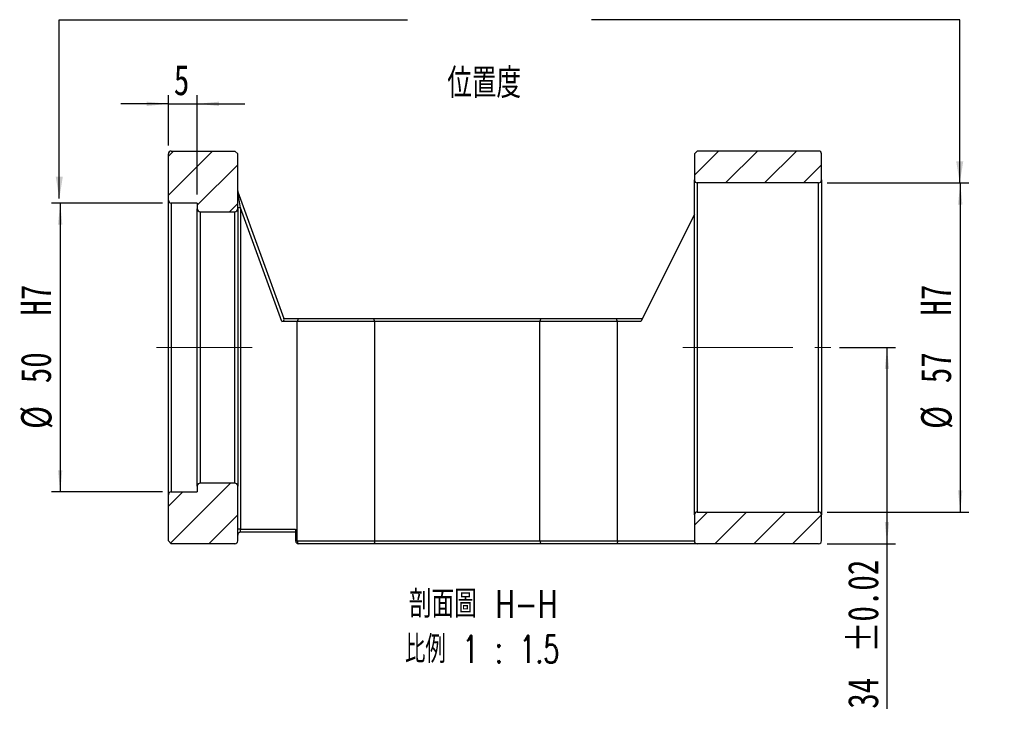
# Model space of a CAD drawing. Header units: millimetres. Extents: x 38 to 270, y 6 to 196.
# Tile 2 of 3: x 156 to 270, y 6 to 86. Entities that reach past the tile are written whole.
import ezdxf

# ---------------------------------------------------------------- set-up
doc = ezdxf.new("R2010")
doc.units = ezdxf.units.MM
doc.linetypes.add('CENTERX2', pattern=[20.32, 12.7, -2.54, 2.54, -2.54])
doc.layers.add('FORMAT', color=7, linetype='Continuous')
doc.styles.add('SLDTEXTSTYLE0', font='TXT', dxfattribs={"width": 0.75})
doc.styles.add('SLDTEXTSTYLE1', font='TXT', dxfattribs={"width": 0.75, "bigfont": 'bigfont'})
doc.styles.add('SLDTEXTSTYLE2', font='TXT', dxfattribs={"width": 0.675, "bigfont": 'bigfont'})
doc.dimstyles.new('SLDDIMSTYLE1', dxfattribs={"dimtxt": 0.18, "dimasz": 2.5, "dimexe": 0, "dimexo": 0.0625, "dimgap": 0, "dimtad": 0, "dimtih": 1, "dimtoh": 1, "dimdec": 0, "dimrnd": 1e-09, "dimzin": 0, "dimdsep": 46, "dimtxsty": 'Standard', "dimsah": 1, "dimcen": 0.09, "dimadec": 0, "dimazin": 0, "dimtfac": 2.5, "dimtdec": 0, "dimtofl": 0, "dimtmove": 0, "dimatfit": 3, "dimfxl": 1, "dimfrac": 2, "dimtolj": 1, "dimtzin": 0, "dimarcsym": 0})
doc.dimstyles.new('SLDDIMSTYLE2', dxfattribs={"dimtxt": 3.5, "dimasz": 2.5, "dimexe": 0, "dimexo": 0.0625, "dimgap": 0.875, "dimtad": 1, "dimlfac": 1.5, "dimrnd": 1e-09, "dimzin": 12, "dimdsep": 46, "dimtxsty": 'SLDTEXTSTYLE0', "dimsah": 1, "dimcen": 0.09, "dimadec": 0, "dimazin": 3, "dimtfac": 1, "dimtofl": 0, "dimtmove": 0, "dimatfit": 3, "dimfxl": 1, "dimfrac": 2, "dimtolj": 1, "dimtzin": 12, "dimarcsym": 0})
doc.dimstyles.new('SLDDIMSTYLE3', dxfattribs={"dimtxt": 3.5, "dimasz": 2.5, "dimexe": 0, "dimexo": 0.0625, "dimgap": 0.875, "dimtad": 1, "dimlfac": 1.5, "dimrnd": 1e-09, "dimzin": 12, "dimdsep": 46, "dimtxsty": 'SLDTEXTSTYLE0', "dimsah": 1, "dimcen": 0.09, "dimadec": 0, "dimazin": 3, "dimtol": 1, "dimtp": 0.02, "dimtm": 0.02, "dimtfac": 1, "dimtofl": 0, "dimtmove": 0, "dimatfit": 3, "dimfxl": 1, "dimfrac": 2, "dimtolj": 1, "dimarcsym": 0})
doc.dimstyles.new('SLDDIMSTYLE4', dxfattribs={"dimtxt": 3.5, "dimasz": 2.5, "dimexe": 0, "dimexo": 0.0625, "dimgap": 0.875, "dimtad": 1, "dimlfac": 1.5, "dimrnd": 1e-09, "dimzin": 12, "dimdsep": 46, "dimtxsty": 'SLDTEXTSTYLE0', "dimsah": 1, "dimcen": 0.09, "dimadec": 0, "dimazin": 3, "dimtfac": 1, "dimtmove": 0, "dimatfit": 0, "dimfxl": 1, "dimfrac": 2, "dimtolj": 1, "dimtzin": 12, "dimarcsym": 0})

# ---------------------------------------------------------------- blocks, each defined once
blk = doc.blocks.new('_D_1')
at = {"layer": 'FORMAT', "color": 7}
for p, q in [((172.84, 64.83), (160.03, 64.83)), ((161.03, 64.83), (161.03, 31.49)), ((172.84, 31.49), (160.03, 31.49))]:
    blk.add_line(p, q, dxfattribs=at)
for points in [[(161.03, 64.83), (160.78, 62.33), (161.28, 62.33)], [(161.03, 31.49), (161.28, 33.99), (160.78, 33.99)]]:
    blk.add_solid(points, dxfattribs=at)
at = {"layer": 'FORMAT', "color": 7, "char_height": 3.5, "attachment_point": 1, "rotation": 90, "style": 'SLDTEXTSTYLE0'}
for s, insert in [('H7', (156.47, 51.83)), ('50', (156.47, 44.03)), ('%%c', (156.52, 38.75))]:
    blk.add_mtext(s, dxfattribs=dict(at, insert=insert))
blk = doc.blocks.new('_D_2')
at = {"layer": 'FORMAT', "color": 7}
for p, q in [((250.91, 48.16), (257.39, 48.16)), ((256.39, 48.16), (256.39, 25.49)), ((249.51, 25.49), (257.39, 25.49)), ((256.39, 25.49), (256.39, 6.45))]:
    blk.add_line(p, q, dxfattribs=at)
for points in [[(256.39, 48.16), (256.14, 45.66), (256.64, 45.66)], [(256.39, 25.49), (256.64, 27.99), (256.14, 27.99)]]:
    blk.add_solid(points, dxfattribs=at)
at = {"layer": 'FORMAT', "color": 7, "char_height": 3.5, "attachment_point": 1, "rotation": 90, "style": 'SLDTEXTSTYLE0'}
for s, insert in [('±0.02', (251.88, 12.94)), ('34', (251.88, 6.45))]:
    blk.add_mtext(s, dxfattribs=dict(at, insert=insert))
blk = doc.blocks.new('_D_3')
at = {"layer": 'FORMAT', "color": 7}
for p, q in [((249.51, 67.16), (265.84, 67.16)), ((264.84, 67.16), (264.84, 29.16)), ((249.51, 29.16), (265.84, 29.16))]:
    blk.add_line(p, q, dxfattribs=at)
for points in [[(264.84, 67.16), (264.59, 64.66), (265.09, 64.66)], [(264.84, 29.16), (265.09, 31.66), (264.59, 31.66)]]:
    blk.add_solid(points, dxfattribs=at)
at = {"layer": 'FORMAT', "color": 7, "char_height": 3.5, "attachment_point": 1, "rotation": 90, "style": 'SLDTEXTSTYLE0'}
for s, insert in [('H7', (260.28, 51.83)), ('57', (260.28, 44.03)), ('%%c', (260.33, 38.75))]:
    blk.add_mtext(s, dxfattribs=dict(at, insert=insert))
blk = doc.blocks.new('_D_4')
at = {"layer": 'FORMAT', "color": 7}
for p, q in [((173.51, 71.49), (173.51, 77.28)), ((176.84, 65.83), (176.84, 77.28)), ((173.51, 76.28), (168.01, 76.28)), ((173.51, 76.28), (176.84, 76.28)), ((176.84, 76.28), (182.34, 76.28))]:
    blk.add_line(p, q, dxfattribs=at)
for points in [[(173.51, 76.28), (171.01, 76.53), (171.01, 76.03)], [(176.84, 76.28), (179.34, 76.03), (179.34, 76.53)]]:
    blk.add_solid(points, dxfattribs=at)
at = {"layer": 'FORMAT', "color": 7, "insert": (174.14, 80.79), "char_height": 3.5, "attachment_point": 1, "style": 'SLDTEXTSTYLE0'}
blk.add_mtext('5', dxfattribs=at)
blk = doc.blocks.new('SW_NOTE_1')
at = {"layer": 'FORMAT', "color": 0, "char_height": 3.175, "attachment_point": 2}
for s, insert, style in [('\\M+19655\\M+196CA\\M+19AA4 H-H', (10.42, 4.09), 'SLDTEXTSTYLE1'), ('\\M+194E4\\M+197E1 1 : 1.5', (10.32, -1.14), 'SLDTEXTSTYLE2')]:
    blk.add_mtext(s, dxfattribs=dict(at, insert=insert, style=style))

msp = doc.modelspace()

# ---------------------------------------------------------------- hatches: boundary and pattern name
at = {"linetype": 'Continuous', "lineweight": 18}
h = msp.add_hatch(dxfattribs=at)
h.set_pattern_fill('ANSI31', style=0)
edge = h.paths.add_edge_path(flags=0)
edge.add_line((173.8417, 64.8265), (176.8417, 64.8265))
edge.add_line((176.8417, 64.8265), (176.8417, 64.1599))
edge.add_arc((177.1751, 64.1599), 0.3333, 180, 270)
edge.add_line((177.1751, 63.8265), (181.1751, 63.8265))
edge.add_arc((181.1751, 64.1599), 0.3333, 270, 360)
edge.add_line((181.5084, 64.1599), (181.5084, 70.4932))
edge.add_line((181.5084, 70.4932), (181.1751, 70.8265))
edge.add_line((181.1751, 70.8265), (173.8417, 70.8265))
edge.add_arc((173.8417, 70.4932), 0.3333, 90, 180)
edge.add_line((173.5084, 70.4932), (173.5084, 65.1599))
edge.add_arc((173.8417, 65.1599), 0.3333, 180, 270)
h = msp.add_hatch(dxfattribs=at)
h.set_pattern_fill('ANSI31', style=0)
edge = h.paths.add_edge_path(flags=0)
edge.add_line((234.5084, 67.1599), (248.5084, 67.1599))
edge.add_arc((248.5084, 67.4932), 0.3333, 270, 360)
edge.add_line((248.8417, 67.4932), (248.8417, 70.4932))
edge.add_arc((248.5084, 70.4932), 0.3333, 0, 90)
edge.add_line((248.5084, 70.8265), (234.5084, 70.8265))
edge.add_line((234.5084, 70.8265), (234.1751, 70.4932))
edge.add_line((234.1751, 70.4932), (234.1751, 67.4932))
edge.add_arc((234.5084, 67.4932), 0.3333, 180, 270)
h = msp.add_hatch(dxfattribs=at)
h.set_pattern_fill('ANSI31', style=0)
edge = h.paths.add_edge_path(flags=0)
edge.add_line((181.1751, 32.4932), (177.1751, 32.4932))
edge.add_arc((177.1751, 32.1599), 0.3333, 90, 180)
edge.add_line((176.8417, 32.1599), (176.8417, 31.4932))
edge.add_line((176.8417, 31.4932), (173.8417, 31.4932))
edge.add_arc((173.8417, 31.1599), 0.3333, 90, 180)
edge.add_line((173.5084, 31.1599), (173.5084, 25.8265))
edge.add_line((173.5084, 25.8265), (173.8417, 25.4932))
edge.add_line((173.8417, 25.4932), (181.1751, 25.4932))
edge.add_arc((181.1751, 25.8265), 0.3333, 270, 360)
edge.add_line((181.5084, 25.8265), (181.5084, 32.1599))
edge.add_arc((181.1751, 32.1599), 0.3333, 0, 90)
h = msp.add_hatch(dxfattribs=at)
h.set_pattern_fill('ANSI31', style=0)
edge = h.paths.add_edge_path(flags=0)
edge.add_line((234.5084, 25.4932), (248.5084, 25.4932))
edge.add_arc((248.5084, 25.8265), 0.3333, 270, 360)
edge.add_line((248.8417, 25.8265), (248.8417, 28.8265))
edge.add_arc((248.5084, 28.8265), 0.3333, 0, 90)
edge.add_line((248.5084, 29.1599), (234.5084, 29.1599))
edge.add_arc((234.5084, 28.8265), 0.3333, 90, 180)
edge.add_line((234.1751, 28.8265), (234.1751, 25.8265))
edge.add_arc((234.5084, 25.8265), 0.3333, 180, 270)

# ---------------------------------------------------------------- linework, layer by layer
at = {"color": 7, "linetype": 'Continuous', "lineweight": 25}
for p, q in [((173.5084, 65.1599), (173.5084, 70.4932)), ((173.8417, 70.8265), (181.1751, 70.8265)), ((181.5084, 70.4932), (181.1751, 70.8265)), ((181.5084, 64.1599), (181.5084, 70.4932)), ((234.5084, 70.8265), (234.1751, 70.4932)), ((234.1751, 70.4932), (234.1751, 67.4932)), ((248.5084, 70.8265), (234.5084, 70.8265)), ((248.8417, 67.4932), (248.8417, 70.4932)), ((234.1751, 48.1599), (234.1751, 67.4932)), ((248.5084, 67.1599), (234.5084, 67.1599)), ((234.5084, 67.1599), (234.5084, 29.1599)), ((248.5084, 29.1599), (248.5084, 67.1599)), ((248.8417, 67.4932), (248.8417, 28.8265)), ((181.8417, 64.2678), (181.5285, 66.1047)), ((181.5285, 66.1047), (186.8417, 51.4932)), ((173.5084, 31.1599), (173.5084, 65.1599)), ((176.8417, 64.8265), (173.8417, 64.8265)), ((173.8417, 64.8265), (173.8417, 31.4932)), ((176.8417, 64.8265), (176.8417, 64.1599)), ((176.8417, 32.1599), (176.8417, 64.1599)), ((177.1751, 63.8265), (181.1751, 63.8265)), ((177.1751, 63.8265), (177.1751, 32.4932)), ((181.1751, 32.4932), (181.1751, 63.8265)), ((181.8417, 64.2678), (181.5084, 64.2678)), ((181.5084, 64.1599), (181.5084, 32.1599)), ((181.8417, 64.2678), (181.8417, 27.1599)), ((186.6083, 51.1599), (181.8417, 64.2678)), ((234.1751, 63.4932), (228.0084, 51.1599)), ((188.3696, 51.1599), (186.6083, 51.1599)), ((186.8417, 51.4932), (188.5212, 51.4932)), ((188.3696, 25.8265), (188.3696, 51.1599)), ((197.3139, 51.1599), (188.3696, 51.1599)), ((188.5212, 51.4932), (197.1622, 51.4932)), ((197.1622, 51.4932), (216.5212, 51.4932)), ((197.3139, 25.8265), (197.3139, 51.1599)), ((216.3696, 51.1599), (197.3139, 51.1599)), ((225.3139, 51.1599), (216.3696, 51.1599)), ((216.3696, 25.8265), (216.3696, 51.1599)), ((216.5212, 51.4932), (225.1622, 51.4932)), ((225.1622, 51.4932), (228.1751, 51.4932)), ((225.3139, 25.8265), (225.3139, 51.1599)), ((228.0084, 51.1599), (225.3139, 51.1599)), ((234.1751, 28.8265), (234.1751, 48.1599)), ((176.8417, 32.1599), (176.8417, 31.4932)), ((181.1751, 32.4932), (177.1751, 32.4932)), ((181.5084, 25.8265), (181.5084, 32.1599)), ((173.5084, 25.8265), (173.5084, 31.1599)), ((173.8417, 31.4932), (176.8417, 31.4932)), ((234.1751, 28.8265), (234.1751, 25.8265)), ((234.5084, 29.1599), (248.5084, 29.1599)), ((248.8417, 25.8265), (248.8417, 28.8265)), ((181.8417, 27.1599), (181.5084, 27.1599)), ((181.8417, 26.8265), (181.8417, 27.1599)), ((181.8417, 27.1599), (188.1751, 27.1599)), ((188.1751, 26.8265), (181.8417, 26.8265)), ((188.1751, 27.1599), (188.1751, 25.8265)), ((173.5084, 25.8265), (173.8417, 25.4932)), ((181.1751, 25.4932), (173.8417, 25.4932)), ((188.1751, 25.8265), (188.3696, 25.8265)), ((188.3696, 25.8265), (197.3139, 25.8265)), ((188.5212, 25.4932), (188.5084, 25.4932)), ((197.1622, 25.4932), (188.5212, 25.4932)), ((216.5212, 25.4932), (197.1622, 25.4932)), ((197.3139, 25.8265), (216.3696, 25.8265)), ((216.3696, 25.8265), (225.3139, 25.8265)), ((225.1622, 25.4932), (216.5212, 25.4932)), ((234.5084, 25.4932), (225.1622, 25.4932)), ((225.3139, 25.8265), (234.1751, 25.8265)), ((248.5084, 25.4932), (234.5084, 25.4932))]:
    msp.add_line(p, q, dxfattribs=at)
for centre, start, end in [((173.8417, 70.4932), 90, 180), ((248.5084, 70.4932), 0, 90), ((234.5084, 67.4932), 180, 270), ((248.5084, 67.4932), 270, 0), ((181.8417, 66.2186), 180, 199.983107), ((173.8417, 65.1599), 180, 270), ((177.1751, 64.1599), 180, 270), ((181.1751, 64.1599), 270, 0), ((177.1751, 32.1599), 90, 180), ((181.1751, 32.1599), 0, 90), ((173.8417, 31.1599), 90, 180), ((234.5084, 28.8265), 90, 180), ((248.5084, 28.8265), 0, 90), ((181.8417, 26.4932), 90, 180), ((181.1751, 25.8265), 270, 0), ((188.5084, 25.8265), 180, 270), ((234.5084, 25.8265), 180, 270), ((248.5084, 25.8265), 270, 0)]:
    msp.add_arc(centre, 0.3333, start, end, dxfattribs=at)
msp.add_ellipse((186.487, 51.4932), major_axis=(0.3365, -0.2357), ratio=0.70042726, start_param=5.49778714, end_param=7.06858347, dxfattribs=at)
for points in [[(188.5212, 51.4932), (188.4699, 51.3823), (188.4194, 51.2712), (188.3696, 51.1599)], [(197.3139, 51.1599), (197.2641, 51.2712), (197.2136, 51.3823), (197.1622, 51.4932)], [(216.3696, 51.1599), (216.4194, 51.2712), (216.4699, 51.3823), (216.5212, 51.4932)], [(225.3139, 51.1599), (225.2641, 51.2712), (225.2136, 51.3823), (225.1622, 51.4932)]]:
    msp.add_open_spline(points, degree=3, dxfattribs=at)
for points in [[(188.3696, 25.8265), (188.3696, 25.734), (188.3876, 25.6452), (188.4444, 25.5254), (188.4829, 25.4932), (188.5212, 25.4932)], [(197.3139, 25.8265), (197.3139, 25.734), (197.2958, 25.6452), (197.239, 25.5254), (197.2005, 25.4932), (197.1622, 25.4932)], [(216.3696, 25.8265), (216.3696, 25.734), (216.3876, 25.6452), (216.4444, 25.5254), (216.4829, 25.4932), (216.5212, 25.4932)], [(225.3139, 25.8265), (225.3139, 25.734), (225.2958, 25.6452), (225.239, 25.5254), (225.2005, 25.4932), (225.1622, 25.4932)]]:
    msp.add_open_spline(points, degree=3, knots=[0, 0, 0, 0, 0.5, 0.5, 1, 1, 1, 1], dxfattribs=at)
at = {"layer": 'FORMAT', "color": 7, "linetype": 'CENTERX2', "lineweight": 18}
for p, q in [((183.1751, 48.1599), (172.1385, 48.1599)), ((232.8398, 48.1599), (249.9111, 48.1599))]:
    msp.add_line(p, q, dxfattribs=at)

# ---------------------------------------------------------------- block references
at = {"layer": 'FORMAT'}
msp.add_blockref('SW_NOTE_1', (199.3776, 16.0447), dxfattribs=at)

# ---------------------------------------------------------------- texts
at = {"layer": 'FORMAT', "color": 7, "insert": (205.6735, 80.3952), "char_height": 3.439583, "attachment_point": 1, "style": 'SLDTEXTSTYLE1'}
msp.add_mtext('\\M+188CA\\M+19275\\M+19378', dxfattribs=at)

# ---------------------------------------------------------------- dimensions: what is measured, and where the dimension line sits
at = {"layer": 'FORMAT', "color": 7}
dim = msp.add_linear_dim(base=(176.8417, 76.2789), p1=(173.5084, 70.4932), p2=(176.8417, 64.8265), dimstyle='SLDDIMSTYLE4', dxfattribs=at)
dim.commit()
dim.dimension.update_dxf_attribs({"geometry": '_D_4', "text_midpoint": (175.4361, 76.2789), "dimtype": 160})
for base, p1, p2, picture, middle in [((264.8417, 29.1599), (248.5084, 67.1599), (248.5084, 29.1599), '_D_3', (264.8417, 48.1599)), ((161.0336, 31.4932), (173.8417, 64.8265), (173.8417, 31.4932), '_D_1', (161.0336, 48.1599))]:
    dim = msp.add_linear_dim(base=base, p1=p1, p2=p2, angle=90, text='%%c<>  H7', dimstyle='SLDDIMSTYLE2', dxfattribs=at)
    dim.commit()
    dim.dimension.update_dxf_attribs({"geometry": picture, "text_midpoint": middle, "dimtype": 160})
dim = msp.add_linear_dim(base=(256.3939, 25.4932), p1=(249.9111, 48.1599), p2=(248.5084, 25.4932), angle=90, dimstyle='SLDDIMSTYLE3', dxfattribs=at)
dim.commit()
dim.dimension.update_dxf_attribs({"geometry": '_D_2', "text_midpoint": (256.3939, 15.4899), "dimtype": 160})

# ---------------------------------------------------------------- leaders
for points in [[(160.9258, 65.3717), (160.9258, 85.9974), (201.1003, 85.9974)], [(264.7842, 67.1599), (264.7842, 85.9974), (222.3278, 85.9974)]]:
    msp.add_leader(points, dimstyle='SLDDIMSTYLE1', dxfattribs=at)

doc.saveas('drawing.dxf')
